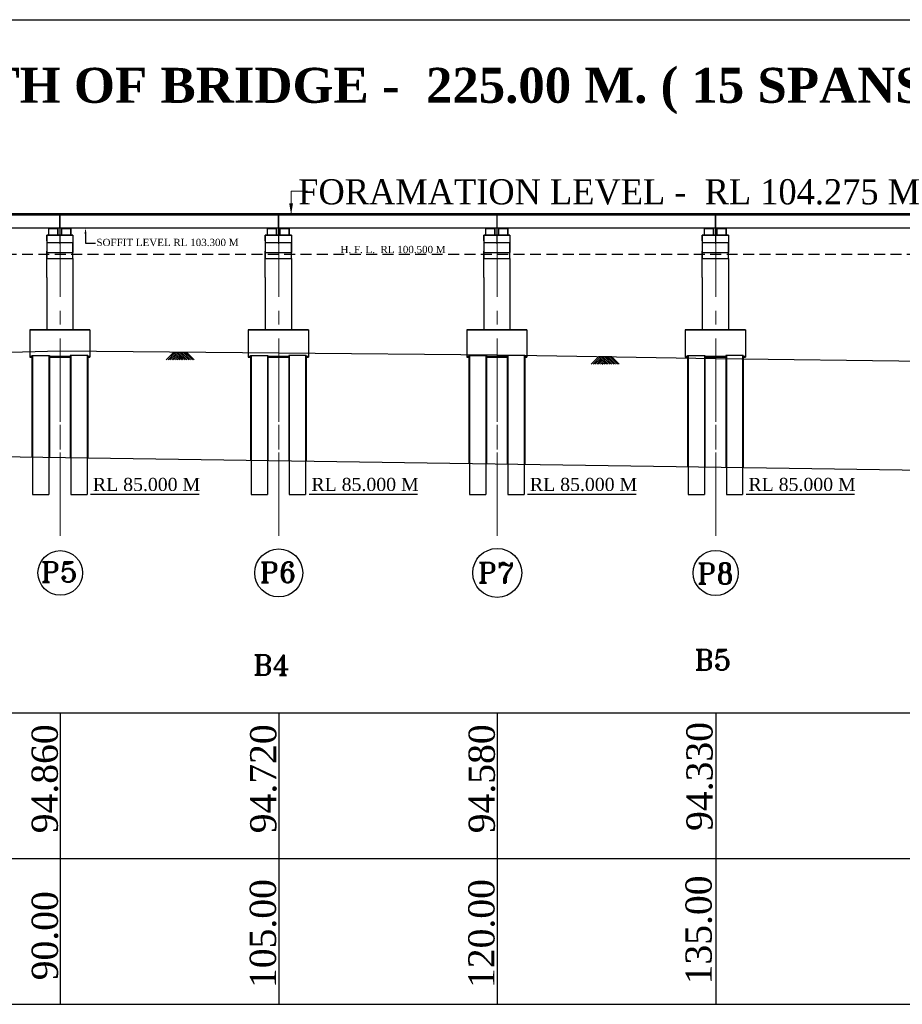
# Model space of a CAD drawing. Header units: millimetres. Extents: x -1995464 to 3071730, y 501735 to 805605.
# Tile 9 of 12: x 2818482 to 2879071, y 706307 to 773895. Entities that reach past the tile are written whole.
import ezdxf

# ---------------------------------------------------------------- set-up
doc = ezdxf.new("R2010")
doc.units = ezdxf.units.MM
doc.header["$MEASUREMENT"] = 0
doc.linetypes.add('CENTER2', pattern=[28.575, 19.05, -3.175, 3.175, -3.175])
doc.linetypes.add('DASHED2', pattern=[0.375, 0.25, -0.125])
for name, color, linetype, lineweight in [('CENTER LINE', 1, 'CENTER2', 13), ('Dimension', 7, 'Continuous', 25), ('DRAWING', 23, 'Continuous', 15), ('Hatch', 251, 'Continuous', 18)]:
    doc.layers.add(name, color=color, linetype=linetype, lineweight=lineweight)
doc.styles.add('03', font='romant.shx')
doc.styles.get("Standard").update_dxf_attribs({"font": 'times.ttf'})
doc.dimstyles.new('2', dxfattribs={"dimtxt": 311, "dimasz": 300, "dimexe": 75, "dimexo": 75, "dimgap": 75, "dimtad": 1, "dimdec": 0, "dimzin": 0, "dimdsep": 46, "dimtxsty": '03', "dimblk": 'OBLIQUE', "dimcen": 0.09, "dimdle": 75, "dimclrd": 4, "dimclre": 4, "dimclrt": 1, "dimadec": 0, "dimazin": 0, "dimtfac": 1, "dimtdec": 0, "dimtofl": 0, "dimtmove": 0, "dimatfit": 3, "dimfxl": 1, "dimtolj": 1, "dimtzin": 0, "dimlwd": 18, "dimlwe": 18, "dimarcsym": 0})
pattern_1 = [(45, (2648031.11, 778642.408), (-8.8388348, 8.8388348), [])]
pattern_2 = [(45, (2648904.394, 778642.408), (-8.8388348, 8.8388348), [])]
pattern_3 = [(45, (2663031.11, 778642.408), (-8.8388348, 8.8388348), [])]
pattern_4 = [(45, (2663904.394, 778642.408), (-8.8388348, 8.8388348), [])]
pattern_5 = [(45, (2678031.11, 778642.408), (-8.8388348, 8.8388348), [])]
pattern_6 = [(45, (2678904.394, 778642.408), (-8.8388348, 8.8388348), [])]
pattern_7 = [(45, (2693031.11, 778642.408), (-8.8388348, 8.8388348), [])]
pattern_8 = [(45, (2693904.394, 778642.408), (-8.8388348, 8.8388348), [])]

# ---------------------------------------------------------------- blocks, each defined once
blk = doc.blocks.new('_Oblique')
at = {"color": 0, "linetype": 'ByBlock', "lineweight": -2}
blk.add_line((-0.5, -0.5), (0.5, 0.5), dxfattribs=at)

msp = doc.modelspace()

# ---------------------------------------------------------------- hatches: boundary and pattern name
at = {"lineweight": 25, "ltscale": 2000}
h = msp.add_hatch(dxfattribs=at)
h.set_pattern_fill('AR-CONC', color=0, scale=100)
h.set_pattern_definition([(50, (60000, -1010), (717.26018, -62.75213), [75, -825]), (355, (60000, -1010), (-138.75133, 752.19213), [60, -660]), (100.451444, (60059.8, -1015.2), (578.50885, 689.43999), [63.7402, -701.14211]), (46.1842, (60000, -810), (1067.24133, -165.51928), [112.5, -1237.5]), (96.635635, (60088.9, -823.8), (934.66195, 974.1186), [95.61034, -1051.71376]), (351.184164, (60000, -810), (934.66195, 974.1186), [90, -990]), (21, (60100, -860), (596.90705, -402.61889), [75, -825]), (326, (60100, -860), (243.31533, 725.15005), [60, -660]), (71.451445, (60149.74, -893.55), (840.22238, 322.53115), [63.74019, -701.14211]), (37.5, (60000, -1010), (12.159855, 332.893854), [0, -652, 0, -670, 0, -662.5]), (7.5, (60000, -1010), (263.069537, 394.41171), [0, -382, 0, -637, 0, -252.5]), (327.5, (59777, -1010), (533.822436, -22.554872), [0, -250, 0, -780, 0, -1035]), (317.5, (59677, -1010), (583.18617, 100.10498), [0, -325, 0, -518, 0, -735])])
h.paths.add_polyline_path([(2821951.7, 750797.4), (2821265.2, 750797.4), (2821265.2, 750722.4), (2821951.7, 750722.4)])
h = msp.add_hatch(dxfattribs=at)
h.set_pattern_fill('AR-CONC', color=0, scale=100)
h.set_pattern_definition([(50, (75000, -1010), (717.26018, -62.75213), [75, -825]), (355, (75000, -1010), (-138.75133, 752.19213), [60, -660]), (100.451444, (75059.8, -1015.2), (578.50885, 689.43999), [63.7402, -701.14211]), (46.1842, (75000, -810), (1067.24133, -165.51928), [112.5, -1237.5]), (96.635635, (75088.9, -823.8), (934.66195, 974.1186), [95.61034, -1051.71376]), (351.184164, (75000, -810), (934.66195, 974.1186), [90, -990]), (21, (75100, -860), (596.90705, -402.61889), [75, -825]), (326, (75100, -860), (243.31533, 725.15005), [60, -660]), (71.451445, (75149.74, -893.55), (840.22238, 322.53115), [63.74019, -701.14211]), (37.5, (75000, -1010), (12.159855, 332.893854), [0, -652, 0, -670, 0, -662.5]), (7.5, (75000, -1010), (263.069537, 394.41171), [0, -382, 0, -637, 0, -252.5]), (327.5, (74777, -1010), (533.822436, -22.554872), [0, -250, 0, -780, 0, -1035]), (317.5, (74677, -1010), (583.18617, 100.10498), [0, -325, 0, -518, 0, -735])])
h.paths.add_polyline_path([(2836951.7, 750797.4), (2836265.2, 750797.4), (2836265.2, 750722.4), (2836951.7, 750722.4)])
h = msp.add_hatch(dxfattribs=at)
h.set_pattern_fill('AR-CONC', color=0, scale=100)
h.set_pattern_definition([(50, (90000, -1010), (717.26018, -62.75213), [75, -825]), (355, (90000, -1010), (-138.75133, 752.19213), [60, -660]), (100.451444, (90059.8, -1015.2), (578.50885, 689.43999), [63.7402, -701.14211]), (46.1842, (90000, -810), (1067.24133, -165.51928), [112.5, -1237.5]), (96.635635, (90088.9, -823.8), (934.66195, 974.1186), [95.61034, -1051.71376]), (351.184164, (90000, -810), (934.66195, 974.1186), [90, -990]), (21, (90100, -860), (596.90705, -402.61889), [75, -825]), (326, (90100, -860), (243.31533, 725.15005), [60, -660]), (71.451445, (90149.74, -893.55), (840.22238, 322.53115), [63.74019, -701.14211]), (37.5, (90000, -1010), (12.159855, 332.893854), [0, -652, 0, -670, 0, -662.5]), (7.5, (90000, -1010), (263.069537, 394.41171), [0, -382, 0, -637, 0, -252.5]), (327.5, (89777, -1010), (533.822436, -22.554872), [0, -250, 0, -780, 0, -1035]), (317.5, (89677, -1010), (583.18617, 100.10498), [0, -325, 0, -518, 0, -735])])
h.paths.add_polyline_path([(2851951.7, 750797.4), (2851265.2, 750797.4), (2851265.2, 750722.4), (2851951.7, 750722.4)])
h = msp.add_hatch(dxfattribs=at)
h.set_pattern_fill('AR-CONC', color=0, scale=100)
h.set_pattern_definition([(50, (105000, -1010), (717.26018, -62.75213), [75, -825]), (355, (105000, -1010), (-138.75133, 752.19213), [60, -660]), (100.451444, (105059.8, -1015.2), (578.50885, 689.43999), [63.7402, -701.14211]), (46.1842, (105000, -810), (1067.24133, -165.51928), [112.5, -1237.5]), (96.635635, (105088.9, -823.8), (934.66195, 974.1186), [95.61034, -1051.71376]), (351.184164, (105000, -810), (934.66195, 974.1186), [90, -990]), (21, (105100, -860), (596.90705, -402.61889), [75, -825]), (326, (105100, -860), (243.31533, 725.15005), [60, -660]), (71.451445, (105149.74, -893.55), (840.22238, 322.53115), [63.74019, -701.14211]), (37.5, (105000, -1010), (12.159855, 332.893854), [0, -652, 0, -670, 0, -662.5]), (7.5, (105000, -1010), (263.069537, 394.41171), [0, -382, 0, -637, 0, -252.5]), (327.5, (104777, -1010), (533.822436, -22.554872), [0, -250, 0, -780, 0, -1035]), (317.5, (104677, -1010), (583.18617, 100.10498), [0, -325, 0, -518, 0, -735])])
h.paths.add_polyline_path([(2866951.7, 750797.4), (2866265.2, 750797.4), (2866265.2, 750722.4), (2866951.7, 750722.4)])
at = {"layer": 'Hatch', "ltscale": 20}
h = msp.add_hatch(dxfattribs=at)
h.set_pattern_fill('ANSI31', color=256, scale=100, style=0)
h.set_pattern_definition(pattern_1)
h.paths.add_polyline_path([(2820800, 759607.4), (2820947.4, 759607.4), (2820947.4, 759558.1), (2820800, 759558.1)])
h.paths.add_polyline_path([(2820643.2, 759607.4), (2820800, 759607.4), (2820800, 759558.1), (2820643.2, 759558.1)])
h = msp.add_hatch(dxfattribs=at)
h.set_pattern_fill('ANSI31', color=256, scale=100, style=0)
h.set_pattern_definition(pattern_1)
h.paths.add_polyline_path([(2820800, 759607.4), (2820947.4, 759607.4), (2820947.4, 759558.1), (2820800, 759558.1)])
h.paths.add_polyline_path([(2820643.2, 759607.4), (2820800, 759607.4), (2820800, 759558.1), (2820643.2, 759558.1)])
h = msp.add_hatch(dxfattribs=at)
h.set_pattern_fill('ANSI31', color=256, scale=100, style=0)
h.set_pattern_definition(pattern_2)
h.paths.add_polyline_path([(2821673.3, 759607.4), (2821820.6, 759607.4), (2821820.6, 759558.1), (2821673.3, 759558.1)])
h.paths.add_polyline_path([(2821516.5, 759607.4), (2821673.3, 759607.4), (2821673.3, 759558.1), (2821516.5, 759558.1)])
h = msp.add_hatch(dxfattribs=at)
h.set_pattern_fill('ANSI31', color=256, scale=100, style=0)
h.set_pattern_definition(pattern_2)
h.paths.add_polyline_path([(2821673.3, 759607.4), (2821820.6, 759607.4), (2821820.6, 759558.1), (2821673.3, 759558.1)])
h.paths.add_polyline_path([(2821516.5, 759607.4), (2821673.3, 759607.4), (2821673.3, 759558.1), (2821516.5, 759558.1)])
h = msp.add_hatch(dxfattribs=at)
h.set_pattern_fill('ANSI31', color=256, scale=100, style=0)
h.set_pattern_definition(pattern_3)
h.paths.add_polyline_path([(2835800, 759607.4), (2835947.4, 759607.4), (2835947.4, 759558.1), (2835800, 759558.1)])
h.paths.add_polyline_path([(2835643.2, 759607.4), (2835800, 759607.4), (2835800, 759558.1), (2835643.2, 759558.1)])
h = msp.add_hatch(dxfattribs=at)
h.set_pattern_fill('ANSI31', color=256, scale=100, style=0)
h.set_pattern_definition(pattern_3)
h.paths.add_polyline_path([(2835800, 759607.4), (2835947.4, 759607.4), (2835947.4, 759558.1), (2835800, 759558.1)])
h.paths.add_polyline_path([(2835643.2, 759607.4), (2835800, 759607.4), (2835800, 759558.1), (2835643.2, 759558.1)])
h = msp.add_hatch(dxfattribs=at)
h.set_pattern_fill('ANSI31', color=256, scale=100, style=0)
h.set_pattern_definition(pattern_4)
h.paths.add_polyline_path([(2836673.3, 759607.4), (2836820.6, 759607.4), (2836820.6, 759558.1), (2836673.3, 759558.1)])
h.paths.add_polyline_path([(2836516.5, 759607.4), (2836673.3, 759607.4), (2836673.3, 759558.1), (2836516.5, 759558.1)])
h = msp.add_hatch(dxfattribs=at)
h.set_pattern_fill('ANSI31', color=256, scale=100, style=0)
h.set_pattern_definition(pattern_4)
h.paths.add_polyline_path([(2836673.3, 759607.4), (2836820.6, 759607.4), (2836820.6, 759558.1), (2836673.3, 759558.1)])
h.paths.add_polyline_path([(2836516.5, 759607.4), (2836673.3, 759607.4), (2836673.3, 759558.1), (2836516.5, 759558.1)])
h = msp.add_hatch(dxfattribs=at)
h.set_pattern_fill('ANSI31', color=256, scale=100, style=0)
h.set_pattern_definition(pattern_5)
h.paths.add_polyline_path([(2850800, 759607.4), (2850947.4, 759607.4), (2850947.4, 759558.1), (2850800, 759558.1)])
h.paths.add_polyline_path([(2850643.2, 759607.4), (2850800, 759607.4), (2850800, 759558.1), (2850643.2, 759558.1)])
h = msp.add_hatch(dxfattribs=at)
h.set_pattern_fill('ANSI31', color=256, scale=100, style=0)
h.set_pattern_definition(pattern_5)
h.paths.add_polyline_path([(2850800, 759607.4), (2850947.4, 759607.4), (2850947.4, 759558.1), (2850800, 759558.1)])
h.paths.add_polyline_path([(2850643.2, 759607.4), (2850800, 759607.4), (2850800, 759558.1), (2850643.2, 759558.1)])
h = msp.add_hatch(dxfattribs=at)
h.set_pattern_fill('ANSI31', color=256, scale=100, style=0)
h.set_pattern_definition(pattern_6)
h.paths.add_polyline_path([(2851673.3, 759607.4), (2851820.6, 759607.4), (2851820.6, 759558.1), (2851673.3, 759558.1)])
h.paths.add_polyline_path([(2851516.5, 759607.4), (2851673.3, 759607.4), (2851673.3, 759558.1), (2851516.5, 759558.1)])
h = msp.add_hatch(dxfattribs=at)
h.set_pattern_fill('ANSI31', color=256, scale=100, style=0)
h.set_pattern_definition(pattern_6)
h.paths.add_polyline_path([(2851673.3, 759607.4), (2851820.6, 759607.4), (2851820.6, 759558.1), (2851673.3, 759558.1)])
h.paths.add_polyline_path([(2851516.5, 759607.4), (2851673.3, 759607.4), (2851673.3, 759558.1), (2851516.5, 759558.1)])
h = msp.add_hatch(dxfattribs=at)
h.set_pattern_fill('ANSI31', color=256, scale=100, style=0)
h.set_pattern_definition(pattern_7)
h.paths.add_polyline_path([(2865800, 759607.4), (2865947.4, 759607.4), (2865947.4, 759558.1), (2865800, 759558.1)])
h.paths.add_polyline_path([(2865643.2, 759607.4), (2865800, 759607.4), (2865800, 759558.1), (2865643.2, 759558.1)])
h = msp.add_hatch(dxfattribs=at)
h.set_pattern_fill('ANSI31', color=256, scale=100, style=0)
h.set_pattern_definition(pattern_7)
h.paths.add_polyline_path([(2865800, 759607.4), (2865947.4, 759607.4), (2865947.4, 759558.1), (2865800, 759558.1)])
h.paths.add_polyline_path([(2865643.2, 759607.4), (2865800, 759607.4), (2865800, 759558.1), (2865643.2, 759558.1)])
h = msp.add_hatch(dxfattribs=at)
h.set_pattern_fill('ANSI31', color=256, scale=100, style=0)
h.set_pattern_definition(pattern_8)
h.paths.add_polyline_path([(2866673.3, 759607.4), (2866820.6, 759607.4), (2866820.6, 759558.1), (2866673.3, 759558.1)])
h.paths.add_polyline_path([(2866516.5, 759607.4), (2866673.3, 759607.4), (2866673.3, 759558.1), (2866516.5, 759558.1)])
h = msp.add_hatch(dxfattribs=at)
h.set_pattern_fill('ANSI31', color=256, scale=100, style=0)
h.set_pattern_definition(pattern_8)
h.paths.add_polyline_path([(2866673.3, 759607.4), (2866820.6, 759607.4), (2866820.6, 759558.1), (2866673.3, 759558.1)])
h.paths.add_polyline_path([(2866516.5, 759607.4), (2866673.3, 759607.4), (2866673.3, 759558.1), (2866516.5, 759558.1)])

# ---------------------------------------------------------------- linework, layer by layer
at = {"color": 0, "lineweight": 25, "ltscale": 2000}
for p, q in [((2686660.7, 773894.8), (3071572.7, 773894.8)), ((2716265.2, 760582.4), (2977765.2, 760582.4)), ((2746285.2, 759607.4), (2977765.2, 759607.4)), ((2819171.7, 752597.4), (2823301.7, 752597.4)), ((2819171.7, 752597.4), (2819171.7, 750722.4)), ((2823301.7, 752597.4), (2819171.7, 752597.4)), ((2822136.7, 752597.4), (2823135.3, 752597.4)), ((2823301.7, 752597.4), (2823301.7, 750722.4)), ((2834171.7, 752597.4), (2838301.7, 752597.4)), ((2834171.7, 752597.4), (2834171.7, 750722.4)), ((2838301.7, 752597.4), (2834171.7, 752597.4)), ((2837136.7, 752597.4), (2838135.3, 752597.4)), ((2838301.7, 752597.4), (2838301.7, 750722.4)), ((2849171.7, 752597.4), (2853301.7, 752597.4)), ((2849171.7, 752597.4), (2849171.7, 750722.4)), ((2853301.7, 752597.4), (2849171.7, 752597.4)), ((2852136.7, 752597.4), (2853135.3, 752597.4)), ((2853301.7, 752597.4), (2853301.7, 750722.4)), ((2864171.7, 752597.4), (2868301.7, 752597.4)), ((2864171.7, 752597.4), (2864171.7, 750722.4)), ((2868301.7, 752597.4), (2864171.7, 752597.4)), ((2867136.7, 752597.4), (2868135.3, 752597.4)), ((2868301.7, 752597.4), (2868301.7, 750722.4)), ((2806265.2, 750797.4), (2821265.2, 751167.4)), ((2821265.2, 751167.4), (2836265.2, 751027.4)), ((2836265.2, 751027.4), (2851265.2, 750887.4)), ((2819171.7, 750797.4), (2819321.6, 750797.4)), ((2819171.7, 750722.4), (2819321.7, 750722.4)), ((2819321.6, 750847.4), (2819321.6, 743844.6)), ((2819321.6, 750847.4), (2820521.6, 750847.4)), ((2819361.6, 750847.4), (2819361.6, 741307.4)), ((2820481.6, 750847.4), (2820481.6, 741307.4)), ((2820521.6, 750847.4), (2820521.6, 743826.9)), ((2820521.6, 750797.4), (2821951.7, 750797.4)), ((2820521.6, 750722.4), (2821951.7, 750722.4)), ((2821836.7, 750797.4), (2821951.7, 750797.4)), ((2821951.7, 750847.4), (2821951.7, 743805.8)), ((2823151.7, 750847.4), (2821951.7, 750847.4)), ((2821991.7, 750847.4), (2821991.7, 741307.4)), ((2823111.7, 750847.4), (2823111.7, 741307.4)), ((2823151.7, 750847.4), (2823151.7, 743788.1)), ((2823151.7, 750797.4), (2823301.7, 750797.4)), ((2823151.7, 750722.4), (2823301.7, 750722.4)), ((2834171.7, 750797.4), (2834321.6, 750797.4)), ((2834171.7, 750722.4), (2834321.7, 750722.4)), ((2834321.6, 750847.4), (2834321.6, 743623.2)), ((2834321.6, 750847.4), (2835521.6, 750847.4)), ((2834361.6, 750847.4), (2834361.6, 741307.4)), ((2835481.6, 750847.4), (2835481.6, 741307.4)), ((2835521.6, 750847.4), (2835521.6, 743605.5)), ((2835521.6, 750797.4), (2836951.7, 750797.4)), ((2835521.6, 750722.4), (2836951.7, 750722.4)), ((2836836.7, 750797.4), (2836951.7, 750797.4)), ((2836951.7, 750847.4), (2836951.7, 743584.4)), ((2838151.7, 750847.4), (2836951.7, 750847.4)), ((2836991.7, 750847.4), (2836991.7, 741307.4)), ((2838111.7, 750847.4), (2838111.7, 741307.4)), ((2838151.7, 750847.4), (2838151.7, 743566.7)), ((2838151.7, 750797.4), (2838301.7, 750797.4)), ((2838151.7, 750722.4), (2838301.7, 750722.4)), ((2849171.7, 750797.4), (2849321.6, 750797.4)), ((2849171.7, 750722.4), (2849321.7, 750722.4)), ((2849321.6, 750847.4), (2849321.6, 743401.8)), ((2849321.6, 750847.4), (2850521.6, 750847.4)), ((2849361.6, 750847.4), (2849361.6, 741307.4)), ((2850481.6, 750847.4), (2850481.6, 741307.4)), ((2850521.6, 750847.4), (2850521.6, 743384.1)), ((2850521.6, 750797.4), (2851951.7, 750797.4)), ((2850521.6, 750722.4), (2851951.7, 750722.4)), ((2851265.2, 750887.4), (2866265.2, 750637.4)), ((2851836.7, 750797.4), (2851951.7, 750797.4)), ((2851951.7, 750847.4), (2851951.7, 743362.9)), ((2853151.7, 750847.4), (2851951.7, 750847.4)), ((2851991.7, 750847.4), (2851991.7, 741307.4)), ((2853111.7, 750847.4), (2853111.7, 741307.4)), ((2853151.7, 750847.4), (2853151.7, 743345.2)), ((2853151.7, 750797.4), (2853301.7, 750797.4)), ((2853151.7, 750722.4), (2853301.7, 750722.4)), ((2864171.7, 750797.4), (2864321.6, 750797.4)), ((2864171.7, 750722.4), (2864321.7, 750722.4)), ((2864321.6, 750847.4), (2864321.6, 743180.3)), ((2864321.6, 750847.4), (2865521.6, 750847.4)), ((2864361.6, 750847.4), (2864361.6, 741307.4)), ((2865481.6, 750847.4), (2865481.6, 741307.4)), ((2865521.6, 750847.4), (2865521.6, 743162.6)), ((2865521.6, 750797.4), (2866951.7, 750797.4)), ((2865521.6, 750722.4), (2866951.7, 750722.4)), ((2866265.2, 750637.4), (2881265.2, 750447.4)), ((2866836.7, 750797.4), (2866951.7, 750797.4)), ((2866951.7, 750847.4), (2866951.7, 743141.5)), ((2868151.7, 750847.4), (2866951.7, 750847.4)), ((2866991.7, 750847.4), (2866991.7, 741307.4)), ((2868111.7, 750847.4), (2868111.7, 741307.4)), ((2868151.7, 750847.4), (2868151.7, 743123.8)), ((2868151.7, 750797.4), (2868301.7, 750797.4)), ((2868151.7, 750722.4), (2868301.7, 750722.4)), ((2911265.2, 742487.4), (2806265.2, 744037.4)), ((2819361.6, 741307.4), (2820481.6, 741307.4)), ((2821991.7, 741307.4), (2823111.7, 741307.4)), ((2834361.6, 741307.4), (2835481.6, 741307.4)), ((2836991.7, 741307.4), (2838111.7, 741307.4)), ((2849361.6, 741307.4), (2850481.6, 741307.4)), ((2851991.7, 741307.4), (2853111.7, 741307.4)), ((2864361.6, 741307.4), (2865481.6, 741307.4)), ((2866991.7, 741307.4), (2868111.7, 741307.4)), ((2688930.7, 726307.4), (2995600.6, 726307.4)), ((2821265.2, 726307.4), (2821265.2, 706307.4)), ((2836265.2, 726307.4), (2836265.2, 706307.4)), ((2836265.2, 726307.4), (2836265.2, 706307.4)), ((2851265.2, 726307.4), (2851265.2, 706307.4)), ((2851265.2, 726307.4), (2851265.2, 706307.4)), ((2866265.2, 726307.4), (2866265.2, 706307.4)), ((2688930.7, 716307.4), (2995600.6, 716307.4)), ((2688930.7, 706307.4), (2995600.6, 706307.4)), ((2688930.7, 706307.4), (2995600.6, 706307.4))]:
    msp.add_line(p, q, dxfattribs=at)
for p, q in [((2746285.2, 760507.4), (2971265.2, 760507.4)), ((2821225.2, 760582.4), (2821225.2, 759607.4)), ((2821265.2, 758507.4), (2821265.2, 760582.4)), ((2836225.2, 760582.4), (2836225.2, 759607.4)), ((2836265.2, 758507.4), (2836265.2, 760582.4)), ((2851225.2, 760582.4), (2851225.2, 759607.4)), ((2851265.2, 758507.4), (2851265.2, 760582.4)), ((2866225.2, 760582.4), (2866225.2, 759607.4)), ((2866265.2, 758507.4), (2866265.2, 760582.4)), ((2820336.7, 758707.4), (2820336.7, 759107.4)), ((2820336.7, 759107.4), (2820336.7, 758607.4)), ((2820336.7, 759107.4), (2822136.7, 759107.4)), ((2822136.7, 759107.4), (2820336.7, 759107.4)), ((2821108, 759558.1), (2820492, 759558.1)), ((2820643.2, 759607.4), (2820643.2, 759568.4)), ((2820643.2, 759607.4), (2820643.2, 759568.4)), ((2821108, 759107.4), (2821108, 759558.1)), ((2821236.7, 759107.4), (2822043.3, 759107.4)), ((2821236.7, 759107.4), (2822136.7, 759107.4)), ((2821236.7, 759107.4), (2822136.7, 759107.4)), ((2821981.3, 759558.1), (2821365.3, 759558.1)), ((2821516.5, 759607.4), (2821516.5, 759568.4)), ((2821516.5, 759607.4), (2821516.5, 759568.4)), ((2821981.3, 759107.4), (2821981.3, 759558.1)), ((2822136.7, 759107.4), (2822136.7, 758607.4)), ((2822136.7, 759107.4), (2822136.7, 758507.4)), ((2835336.7, 758707.4), (2835336.7, 759107.4)), ((2835336.7, 759107.4), (2835336.7, 758607.4)), ((2835336.7, 759107.4), (2837136.7, 759107.4)), ((2837136.7, 759107.4), (2835336.7, 759107.4)), ((2836108, 759558.1), (2835492, 759558.1)), ((2835643.2, 759607.4), (2835643.2, 759568.4)), ((2835643.2, 759607.4), (2835643.2, 759568.4)), ((2836108, 759107.4), (2836108, 759558.1)), ((2836236.7, 759107.4), (2837043.3, 759107.4)), ((2836236.7, 759107.4), (2837136.7, 759107.4)), ((2836236.7, 759107.4), (2837136.7, 759107.4)), ((2836981.3, 759558.1), (2836365.3, 759558.1)), ((2836516.5, 759607.4), (2836516.5, 759568.4)), ((2836516.5, 759607.4), (2836516.5, 759568.4)), ((2836981.3, 759107.4), (2836981.3, 759558.1)), ((2837136.7, 759107.4), (2837136.7, 758607.4)), ((2837136.7, 759107.4), (2837136.7, 758507.4)), ((2850336.7, 758707.4), (2850336.7, 759107.4)), ((2850336.7, 759107.4), (2850336.7, 758607.4)), ((2850336.7, 759107.4), (2852136.7, 759107.4)), ((2852136.7, 759107.4), (2850336.7, 759107.4)), ((2851108, 759558.1), (2850492, 759558.1)), ((2850643.2, 759607.4), (2850643.2, 759568.4)), ((2850643.2, 759607.4), (2850643.2, 759568.4)), ((2851108, 759107.4), (2851108, 759558.1)), ((2851236.7, 759107.4), (2852043.3, 759107.4)), ((2851236.7, 759107.4), (2852136.7, 759107.4)), ((2851236.7, 759107.4), (2852136.7, 759107.4)), ((2851981.3, 759558.1), (2851365.3, 759558.1)), ((2851516.5, 759607.4), (2851516.5, 759568.4)), ((2851516.5, 759607.4), (2851516.5, 759568.4)), ((2851981.3, 759107.4), (2851981.3, 759558.1)), ((2852136.7, 759107.4), (2852136.7, 758607.4)), ((2852136.7, 759107.4), (2852136.7, 758507.4)), ((2865336.7, 758707.4), (2865336.7, 759107.4)), ((2865336.7, 759107.4), (2865336.7, 758607.4)), ((2865336.7, 759107.4), (2867136.7, 759107.4)), ((2867136.7, 759107.4), (2865336.7, 759107.4)), ((2866108, 759558.1), (2865492, 759558.1)), ((2865643.2, 759607.4), (2865643.2, 759568.4)), ((2865643.2, 759607.4), (2865643.2, 759568.4)), ((2866108, 759107.4), (2866108, 759558.1)), ((2866236.7, 759107.4), (2867043.3, 759107.4)), ((2866236.7, 759107.4), (2867136.7, 759107.4)), ((2866236.7, 759107.4), (2867136.7, 759107.4)), ((2866981.3, 759558.1), (2866365.3, 759558.1)), ((2866516.5, 759607.4), (2866516.5, 759568.4)), ((2866516.5, 759607.4), (2866516.5, 759568.4)), ((2866981.3, 759107.4), (2866981.3, 759558.1)), ((2867136.7, 759107.4), (2867136.7, 758607.4)), ((2867136.7, 759107.4), (2867136.7, 758507.4)), ((2820336.7, 758607.4), (2820336.7, 757907.4)), ((2820336.7, 758507.4), (2820336.7, 757707.4)), ((2822136.7, 758607.4), (2822136.7, 757907.4)), ((2822136.7, 757507.4), (2822136.7, 758607.4)), ((2835336.7, 758607.4), (2835336.7, 757907.4)), ((2835336.7, 758507.4), (2835336.7, 757707.4)), ((2837136.7, 758607.4), (2837136.7, 757907.4)), ((2837136.7, 757507.4), (2837136.7, 758607.4)), ((2850336.7, 758607.4), (2850336.7, 757907.4)), ((2850336.7, 758507.4), (2850336.7, 757707.4)), ((2852136.7, 758607.4), (2852136.7, 757907.4)), ((2852136.7, 757507.4), (2852136.7, 758607.4)), ((2865336.7, 758607.4), (2865336.7, 757907.4)), ((2865336.7, 758507.4), (2865336.7, 757707.4)), ((2867136.7, 758607.4), (2867136.7, 757907.4)), ((2867136.7, 757507.4), (2867136.7, 758607.4)), ((2820336.7, 756207.4), (2820336.7, 758007.4)), ((2820336.7, 757907.4), (2820336.7, 757507.4)), ((2835336.7, 756207.4), (2835336.7, 758007.4)), ((2835336.7, 757907.4), (2835336.7, 757507.4)), ((2850336.7, 756207.4), (2850336.7, 758007.4)), ((2850336.7, 757907.4), (2850336.7, 757507.4)), ((2865336.7, 756207.4), (2865336.7, 758007.4)), ((2865336.7, 757907.4), (2865336.7, 757507.4)), ((2822136.7, 757507.4), (2822136.7, 752597.4)), ((2837136.7, 757507.4), (2837136.7, 752597.4)), ((2852136.7, 757507.4), (2852136.7, 752597.4)), ((2867136.7, 757507.4), (2867136.7, 752597.4)), ((2822136.7, 756607.4), (2822136.7, 756207.4)), ((2837136.7, 756607.4), (2837136.7, 756207.4)), ((2852136.7, 756607.4), (2852136.7, 756207.4)), ((2867136.7, 756607.4), (2867136.7, 756207.4)), ((2820336.7, 756207.4), (2820336.7, 752597.4)), ((2835336.7, 756207.4), (2835336.7, 752597.4)), ((2850336.7, 756207.4), (2850336.7, 752597.4)), ((2865336.7, 756207.4), (2865336.7, 752597.4))]:
    msp.add_line(p, q)
at = {"ltscale": 2000}
for p, q in [((2820492, 759107.4), (2820336.7, 759107.4)), ((2821342.6, 759107.4), (2821431.6, 759107.4)), ((2822136.7, 759107.4), (2821981.3, 759107.4)), ((2822047.6, 759107.4), (2822136.7, 759107.4)), ((2835492, 759107.4), (2835336.7, 759107.4)), ((2836342.6, 759107.4), (2836431.6, 759107.4)), ((2837136.7, 759107.4), (2836981.3, 759107.4)), ((2837047.6, 759107.4), (2837136.7, 759107.4)), ((2850492, 759107.4), (2850336.7, 759107.4)), ((2851342.6, 759107.4), (2851431.6, 759107.4)), ((2852136.7, 759107.4), (2851981.3, 759107.4)), ((2852047.6, 759107.4), (2852136.7, 759107.4)), ((2865492, 759107.4), (2865336.7, 759107.4)), ((2866342.6, 759107.4), (2866431.6, 759107.4)), ((2867136.7, 759107.4), (2866981.3, 759107.4)), ((2867047.6, 759107.4), (2867136.7, 759107.4)), ((2820336.7, 758607.5), (2822136.7, 758607.4)), ((2835336.7, 758607.5), (2837136.7, 758607.4)), ((2850336.7, 758607.5), (2852136.7, 758607.4)), ((2865336.7, 758607.5), (2867136.7, 758607.4)), ((2820336.7, 757907.5), (2822136.7, 757907.4)), ((2835336.7, 757907.5), (2837136.7, 757907.4)), ((2850336.7, 757907.5), (2852136.7, 757907.4)), ((2865336.7, 757907.5), (2867136.7, 757907.4)), ((2820336.7, 757507.6), (2822136.7, 757507.4)), ((2835336.7, 757507.6), (2837136.7, 757507.4)), ((2850336.7, 757507.6), (2852136.7, 757507.4)), ((2865336.7, 757507.6), (2867136.7, 757507.4))]:
    msp.add_line(p, q, dxfattribs=at)
at = {"color": 0}
for p, q in [((2822998.9, 759324.7), (2822998.9, 758553.6)), ((2822998.9, 758553.6), (2823690, 758553.6))]:
    msp.add_line(p, q, dxfattribs=at)
at = {"color": 0, "linetype": 'DASHED2', "lineweight": 25, "ltscale": 3000}
msp.add_line((2716265.2, 757807.4), (2986265.2, 757807.4), dxfattribs=at)
at = {"color": 3}
for p, q in [((2828542.3, 750556.6), (2829064.3, 751078.6)), ((2828668, 750556.6), (2829127.1, 751015.8)), ((2828793.6, 750556.6), (2829189.9, 750952.9)), ((2829064.3, 751078.6), (2829586.2, 750556.6)), ((2829064.3, 751078.6), (2829943.8, 751078.6)), ((2829189.9, 751078.6), (2829649, 750619.5)), ((2829189.9, 751078.6), (2829711.9, 750556.6)), ((2829315.6, 751078.6), (2829837.5, 750556.6)), ((2829441.2, 751078.6), (2829963.2, 750556.6)), ((2829566.9, 751078.6), (2830088.8, 750556.6)), ((2829692.5, 751078.6), (2830214.5, 750556.6)), ((2829818.2, 751078.6), (2830340.1, 750556.6)), ((2829943.8, 751078.6), (2830465.8, 750556.6)), ((2828919.3, 750556.6), (2829252.7, 750890.1)), ((2829044.9, 750556.6), (2829315.6, 750827.3)), ((2829170.6, 750556.6), (2829378.4, 750764.4)), ((2829296.2, 750556.6), (2829441.2, 750701.6)), ((2829421.9, 750556.6), (2829504, 750638.8)), ((2857717.1, 750243), (2858239.1, 750764.9)), ((2857842.8, 750243), (2858301.9, 750702.1)), ((2857968.4, 750243), (2858364.7, 750639.3)), ((2858094.1, 750243), (2858427.5, 750576.5)), ((2858219.7, 750243), (2858490.4, 750513.6)), ((2858239.1, 750764.9), (2858761, 750243)), ((2858239.1, 750764.9), (2859118.7, 750764.9)), ((2858345.4, 750243), (2858553.2, 750450.8)), ((2858364.7, 750764.9), (2858823.8, 750305.8)), ((2858364.7, 750764.9), (2858886.7, 750243)), ((2858471, 750243), (2858616, 750388)), ((2858490.4, 750764.9), (2859012.3, 750243)), ((2858596.7, 750243), (2858678.9, 750325.1)), ((2858616, 750764.9), (2859138, 750243)), ((2858741.7, 750764.9), (2859263.6, 750243)), ((2858867.3, 750764.9), (2859389.3, 750243)), ((2858993, 750764.9), (2859515, 750243)), ((2859118.7, 750764.9), (2859640.6, 750243))]:
    msp.add_line(p, q, dxfattribs=at)
at = {"color": 1, "linetype": 'Continuous', "ltscale": 1000}
for p, q in [((2821265.2, 743307.4), (2821238.2, 743307.4)), ((2836265.2, 743307.4), (2836238.2, 743307.4)), ((2851265.2, 743307.4), (2851238.2, 743307.4)), ((2866265.2, 743307.4), (2866238.2, 743307.4)), ((2836265.2, 726307.4), (2836265.2, 726307.4))]:
    msp.add_line(p, q, dxfattribs=at)
at = {"color": 0, "ltscale": 2}
for p, q in [((2830798.6, 741306.1), (2823348.4, 741306.1)), ((2845798.6, 741306.1), (2838348.4, 741306.1)), ((2860798.6, 741306.1), (2853348.4, 741306.1)), ((2875798.6, 741306.1), (2868348.4, 741306.1))]:
    msp.add_line(p, q, dxfattribs=at)
for points in [[(2820492, 759558.1), (2821108, 759558.1), (2821108, 759107.4), (2820492, 759107.4)], [(2820492, 759558.1), (2821108, 759558.1), (2821108, 759107.4), (2820492, 759107.4)], [(2820643.2, 759607.4), (2820947.4, 759607.4), (2820947.4, 759558.1), (2820643.2, 759558.1)], [(2820643.2, 759607.4), (2820947.4, 759607.4), (2820947.4, 759558.1), (2820643.2, 759558.1)], [(2821365.3, 759558.1), (2821981.3, 759558.1), (2821981.3, 759107.4), (2821365.3, 759107.4)], [(2821365.3, 759558.1), (2821981.3, 759558.1), (2821981.3, 759107.4), (2821365.3, 759107.4)], [(2821516.5, 759607.4), (2821820.6, 759607.4), (2821820.6, 759558.1), (2821516.5, 759558.1)], [(2821516.5, 759607.4), (2821820.6, 759607.4), (2821820.6, 759558.1), (2821516.5, 759558.1)], [(2835492, 759558.1), (2836108, 759558.1), (2836108, 759107.4), (2835492, 759107.4)], [(2835492, 759558.1), (2836108, 759558.1), (2836108, 759107.4), (2835492, 759107.4)], [(2835643.2, 759607.4), (2835947.4, 759607.4), (2835947.4, 759558.1), (2835643.2, 759558.1)], [(2835643.2, 759607.4), (2835947.4, 759607.4), (2835947.4, 759558.1), (2835643.2, 759558.1)], [(2836365.3, 759558.1), (2836981.3, 759558.1), (2836981.3, 759107.4), (2836365.3, 759107.4)], [(2836365.3, 759558.1), (2836981.3, 759558.1), (2836981.3, 759107.4), (2836365.3, 759107.4)], [(2836516.5, 759607.4), (2836820.6, 759607.4), (2836820.6, 759558.1), (2836516.5, 759558.1)], [(2836516.5, 759607.4), (2836820.6, 759607.4), (2836820.6, 759558.1), (2836516.5, 759558.1)], [(2850492, 759558.1), (2851108, 759558.1), (2851108, 759107.4), (2850492, 759107.4)], [(2850492, 759558.1), (2851108, 759558.1), (2851108, 759107.4), (2850492, 759107.4)], [(2850643.2, 759607.4), (2850947.4, 759607.4), (2850947.4, 759558.1), (2850643.2, 759558.1)], [(2850643.2, 759607.4), (2850947.4, 759607.4), (2850947.4, 759558.1), (2850643.2, 759558.1)], [(2851365.3, 759558.1), (2851981.3, 759558.1), (2851981.3, 759107.4), (2851365.3, 759107.4)], [(2851365.3, 759558.1), (2851981.3, 759558.1), (2851981.3, 759107.4), (2851365.3, 759107.4)], [(2851516.5, 759607.4), (2851820.6, 759607.4), (2851820.6, 759558.1), (2851516.5, 759558.1)], [(2851516.5, 759607.4), (2851820.6, 759607.4), (2851820.6, 759558.1), (2851516.5, 759558.1)], [(2865492, 759558.1), (2866108, 759558.1), (2866108, 759107.4), (2865492, 759107.4)], [(2865492, 759558.1), (2866108, 759558.1), (2866108, 759107.4), (2865492, 759107.4)], [(2865643.2, 759607.4), (2865947.4, 759607.4), (2865947.4, 759558.1), (2865643.2, 759558.1)], [(2865643.2, 759607.4), (2865947.4, 759607.4), (2865947.4, 759558.1), (2865643.2, 759558.1)], [(2866365.3, 759558.1), (2866981.3, 759558.1), (2866981.3, 759107.4), (2866365.3, 759107.4)], [(2866365.3, 759558.1), (2866981.3, 759558.1), (2866981.3, 759107.4), (2866365.3, 759107.4)], [(2866516.5, 759607.4), (2866820.6, 759607.4), (2866820.6, 759558.1), (2866516.5, 759558.1)], [(2866516.5, 759607.4), (2866820.6, 759607.4), (2866820.6, 759558.1), (2866516.5, 759558.1)]]:
    msp.add_lwpolyline(points, close=True)
at = {"color": 0, "lineweight": 25, "ltscale": 2000}
for centre, radius in [((2821265.2, 735919.3), 1529.9), ((2821265.2, 735919.3), 1529.9), ((2836265.2, 735919.3), 1646.9), ((2851265.2, 735919.3), 1678.3), ((2866265.2, 735919.3), 1548.6)]:
    msp.add_circle(centre, radius, dxfattribs=at)
at = {"color": 0}
msp.add_solid([(2822932.9, 759192.7), (2823064.9, 759192.7), (2822998.9, 759588.6)], dxfattribs=at)
at = {"layer": 'CENTER LINE', "ltscale": 300}
for p, q in [((2821265.2, 760582.4), (2821265.2, 738470.6)), ((2821265.2, 760582.4), (2821265.2, 738470.6)), ((2836265.2, 760582.4), (2836265.2, 738470.6)), ((2851265.2, 760582.4), (2851265.2, 738470.6)), ((2851265.2, 760582.4), (2851265.2, 738470.6)), ((2866265.2, 760582.4), (2866265.2, 738470.6)), ((2866265.2, 760582.4), (2866265.2, 738470.6)), ((2836265.2, 738470.6), (2836265.2, 751167.4)), ((2851265.2, 738470.6), (2851265.2, 751027.4)), ((2821265.2, 738470.6), (2821265.2, 750797.4)), ((2866265.2, 738470.6), (2866265.2, 750887.4))]:
    msp.add_line(p, q, dxfattribs=at)
at = {"layer": 'DRAWING', "ltscale": 10}
for p, q in [((2821544.7, 759107.4), (2820336.7, 759107.4)), ((2836544.7, 759107.4), (2835336.7, 759107.4)), ((2851544.7, 759107.4), (2850336.7, 759107.4)), ((2866544.7, 759107.4), (2865336.7, 759107.4))]:
    msp.add_line(p, q, dxfattribs=at)
at = {"layer": 'DRAWING', "ltscale": 0.05}
for p, q in [((2821108, 759558.1), (2820492, 759558.1)), ((2820492, 759107.4), (2820492, 759558.1)), ((2820492, 759107.4), (2820492, 759558.1)), ((2820643.2, 759558.1), (2820643.2, 759607.4)), ((2820643.2, 759558.1), (2820643.2, 759607.4)), ((2820947.4, 759558.1), (2820947.4, 759607.4)), ((2820947.4, 759558.1), (2820947.4, 759607.4)), ((2821108, 759107.4), (2821108, 759558.1)), ((2821981.3, 759558.1), (2821365.3, 759558.1)), ((2821365.3, 759107.4), (2821365.3, 759558.1)), ((2821365.3, 759107.4), (2821365.3, 759558.1)), ((2821516.5, 759558.1), (2821516.5, 759607.4)), ((2821516.5, 759558.1), (2821516.5, 759607.4)), ((2821820.6, 759558.1), (2821820.6, 759607.4)), ((2821820.6, 759558.1), (2821820.6, 759607.4)), ((2821981.3, 759107.4), (2821981.3, 759558.1)), ((2836108, 759558.1), (2835492, 759558.1)), ((2835492, 759107.4), (2835492, 759558.1)), ((2835492, 759107.4), (2835492, 759558.1)), ((2835643.2, 759558.1), (2835643.2, 759607.4)), ((2835643.2, 759558.1), (2835643.2, 759607.4)), ((2835947.4, 759558.1), (2835947.4, 759607.4)), ((2835947.4, 759558.1), (2835947.4, 759607.4)), ((2836108, 759107.4), (2836108, 759558.1)), ((2836981.3, 759558.1), (2836365.3, 759558.1)), ((2836365.3, 759107.4), (2836365.3, 759558.1)), ((2836365.3, 759107.4), (2836365.3, 759558.1)), ((2836516.5, 759558.1), (2836516.5, 759607.4)), ((2836516.5, 759558.1), (2836516.5, 759607.4)), ((2836820.6, 759558.1), (2836820.6, 759607.4)), ((2836820.6, 759558.1), (2836820.6, 759607.4)), ((2836981.3, 759107.4), (2836981.3, 759558.1)), ((2851108, 759558.1), (2850492, 759558.1)), ((2850492, 759107.4), (2850492, 759558.1)), ((2850492, 759107.4), (2850492, 759558.1)), ((2850643.2, 759558.1), (2850643.2, 759607.4)), ((2850643.2, 759558.1), (2850643.2, 759607.4)), ((2850947.4, 759558.1), (2850947.4, 759607.4)), ((2850947.4, 759558.1), (2850947.4, 759607.4)), ((2851108, 759107.4), (2851108, 759558.1)), ((2851981.3, 759558.1), (2851365.3, 759558.1)), ((2851365.3, 759107.4), (2851365.3, 759558.1)), ((2851365.3, 759107.4), (2851365.3, 759558.1)), ((2851516.5, 759558.1), (2851516.5, 759607.4)), ((2851516.5, 759558.1), (2851516.5, 759607.4)), ((2851820.6, 759558.1), (2851820.6, 759607.4)), ((2851820.6, 759558.1), (2851820.6, 759607.4)), ((2851981.3, 759107.4), (2851981.3, 759558.1)), ((2866108, 759558.1), (2865492, 759558.1)), ((2865492, 759107.4), (2865492, 759558.1)), ((2865492, 759107.4), (2865492, 759558.1)), ((2865643.2, 759558.1), (2865643.2, 759607.4)), ((2865643.2, 759558.1), (2865643.2, 759607.4)), ((2865947.4, 759558.1), (2865947.4, 759607.4)), ((2865947.4, 759558.1), (2865947.4, 759607.4)), ((2866108, 759107.4), (2866108, 759558.1)), ((2866981.3, 759558.1), (2866365.3, 759558.1)), ((2866365.3, 759107.4), (2866365.3, 759558.1)), ((2866365.3, 759107.4), (2866365.3, 759558.1)), ((2866516.5, 759558.1), (2866516.5, 759607.4)), ((2866516.5, 759558.1), (2866516.5, 759607.4)), ((2866820.6, 759558.1), (2866820.6, 759607.4)), ((2866820.6, 759558.1), (2866820.6, 759607.4)), ((2866981.3, 759107.4), (2866981.3, 759558.1))]:
    msp.add_line(p, q, dxfattribs=at)

# ---------------------------------------------------------------- texts
at = {"color": 0, "lineweight": 25, "ltscale": 2000, "style": '03'}
for s, p in [('P5', (2819923.2, 735286.6)), ('P6', (2834952.4, 735266.5)), ('P7', (2849923.2, 735235.9)), ('P8', (2864979.2, 735178.3)), ('B5', (2864796.8, 729255.2)), ('B4', (2834510.4, 728903.5))]:
    msp.add_text(s, height=1400, dxfattribs=at).set_placement(p)
at = {"color": 0, "linetype": 'ByBlock', "lineweight": -2, "ltscale": 2000, "attachment_point": 1}
for s, insert, char_height, width in [('{\\fTimes New Roman|b1|i0|c0|p18;TOTAL LENGTH OF BRIDGE -  225.00 M. ( 15 SPANS OF 15.00 M. EACH  )}', (2792189.2, 770590.7), 2400, 161175.545), ('\\pxi-9,l9,t9;{\\C256;SOFFIT LEVEL RL 103.300 M}', (2823749.3, 758856.8), 500, 32973.442), ('\\pxi-9,l9,t9;{\\C256;H. F. L.  RL 100.500 M}', (2840503.4, 758370.7), 500, 32973.442)]:
    msp.add_mtext(s, dxfattribs=dict(at, insert=insert, char_height=char_height, width=width))
at = {"color": 0, "ltscale": 2, "char_height": 899.716, "width": 8256.365, "attachment_point": 1}
for insert in [(2823167.4, 742444.5), (2838167.4, 742444.5), (2853167.4, 742444.5), (2868167.4, 742444.5)]:
    msp.add_mtext(' RL 85.000 M', dxfattribs=dict(at, insert=insert))
at = {"char_height": 1800, "width": 6435.525, "attachment_point": 2, "rotation": 90}
for s, insert in [('94.860', (2819298.1, 721786.7)), ('94.720', (2834298.1, 721786.7)), ('94.580', (2849298.1, 721786.7)), ('94.330', (2864245.8, 721947.9)), ('105.00', (2834275.5, 711164.3)), ('120.00', (2849275.5, 711164.3)), ('135.00', (2864183.5, 711414.3)), ('90.00', (2819305.6, 711013.3))]:
    msp.add_mtext(s, dxfattribs=dict(at, insert=insert))
at = {"layer": 'Dimension', "color": 0, "linetype": 'Continuous', "lineweight": 9, "insert": (2859888.7, 762061.4), "char_height": 1727.7, "width": 62244.353, "attachment_point": 5}
msp.add_mtext('FORAMATION LEVEL -  RL 104.275 M', dxfattribs=at)

# ---------------------------------------------------------------- leaders
at = {"layer": 'Dimension'}
msp.add_leader([(2837113.2, 760500.1), (2837113.2, 762114.2), (2838241.1, 762114.2)], dimstyle='2', override={"dimasz": 800, "dimtad": 0}, dxfattribs=at)

doc.saveas('drawing.dxf')
